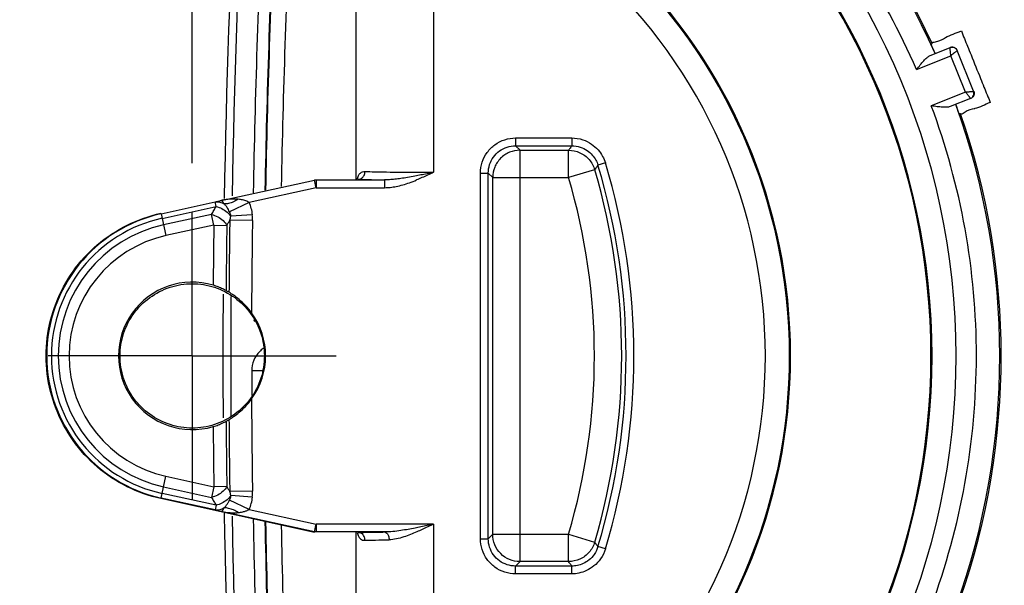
# Model space of a CAD drawing. Header units: inches. Extents: x 0 to 34, y 0 to 22.
# Tile 17 of 73: x 13.4 to 14.7, y 3.8 to 4.5. Entities that reach past the tile are written whole.
import ezdxf

# ---------------------------------------------------------------- set-up
doc = ezdxf.new("R2010")
doc.units = ezdxf.units.IN
doc.header["$LTSCALE"] = 1.87
doc.header["$MEASUREMENT"] = 0
doc.linetypes.add('CENTER', pattern=[0.6, 0.375, -0.075, 0.075, -0.075])
doc.layers.get('0').update_dxf_attribs({"linetype": 'CONTINUOUS'})
doc.layers.add('DEFAULT_1', color=7, linetype='CENTER')
doc.layers.add('DIMENSIONS', color=7, linetype='CONTINUOUS')
doc.styles.get("Standard").update_dxf_attribs({"font": 'txt', "width": 0.8})
doc.dimstyles.new('DIMSTYLE_1', dxfattribs={"dimtxt": 0.125, "dimasz": 0.18, "dimexe": 0.18, "dimexo": 0.0625, "dimgap": 0.09, "dimtad": 0, "dimtih": 1, "dimtoh": 1, "dimdec": 3, "dimzin": 4, "dimdsep": 46, "dimtxsty": 'STANDARD', "dimblk": '_FILLED', "dimblk1": '_FILLED', "dimblk2": '_FILLED', "dimcen": 0.09, "dimadec": 0, "dimazin": 0, "dimtp": 0.001, "dimtm": 0.001, "dimtfac": 1, "dimtdec": 3, "dimtofl": 0, "dimtmove": 0, "dimatfit": 3, "dimldrblk": '_FILLED', "dimfxl": 1, "dimtolj": 1, "dimtzin": 4, "dimarcsym": 0})

# ---------------------------------------------------------------- blocks, each defined once
blk = doc.blocks.new('_FILLED')
at = {"color": 0, "linetype": 'BYBLOCK'}
blk.add_solid([(0, 0), (-1, 0.1736), (-1, -0.1736)], dxfattribs=at)
blk = doc.blocks.new('*D8')
at = {"layer": 'DIMENSIONS', "color": 2, "linetype": 'CONTINUOUS'}
for p, q in [((13.6517, 4.3177), (13.6517, 7.3207)), ((20.187, 4.2632), (20.187, 7.3207)), ((13.6517, 7.1957), (16.2943, 7.1957)), ((20.187, 7.1957), (17.5443, 7.1957))]:
    blk.add_line(p, q, dxfattribs=at)
at = {"layer": 'DIMENSIONS', "color": 2, "linetype": 'CONTINUOUS', "xscale": 0.18, "yscale": 0.18, "zscale": 0.18, "rotation": 180}
blk.add_blockref('_FILLED', (13.6517, 7.1957), dxfattribs=at)
at = {"layer": 'DIMENSIONS', "color": 2, "linetype": 'CONTINUOUS', "xscale": 0.18, "yscale": 0.18, "zscale": 0.18}
blk.add_blockref('_FILLED', (20.187, 7.1957), dxfattribs=at)
at = {"layer": 'DIMENSIONS', "color": 2, "linetype": 'CONTINUOUS', "width": 0.8}
for s, p in [('6.535', (16.3568, 7.1332)), ('[', (16.9818, 7.1332)), ('166', (17.0818, 7.1332)), (']', (17.3818, 7.1332))]:
    blk.add_text(s, height=0.125, dxfattribs=at).set_placement(p)
blk = doc.blocks.new('*D13')
at = {"layer": 'DIMENSIONS', "color": 2, "linetype": 'CONTINUOUS'}
for p, q in [((13.8785, 6.0973), (12.522, 6.0973)), ((12.647, 6.0973), (12.647, 5.2563)), ((12.647, 4.0707), (12.647, 5.0063)), ((13.4047, 4.0707), (12.522, 4.0707))]:
    blk.add_line(p, q, dxfattribs=at)
at = {"layer": 'DIMENSIONS', "color": 2, "linetype": 'CONTINUOUS', "xscale": 0.18, "yscale": 0.18, "zscale": 0.18}
for p, rotation in [((12.647, 6.0973), 90), ((12.647, 4.0707), 270)]:
    blk.add_blockref('_FILLED', p, dxfattribs=dict(at, rotation=rotation))
at = {"layer": 'DIMENSIONS', "color": 2, "linetype": 'CONTINUOUS', "width": 0.8}
for s, p in [('[', (12.6095, 5.0688)), (']', (13.2095, 5.0688)), ('2.027', (11.9845, 5.0688)), ('51.48', (12.7095, 5.0688))]:
    blk.add_text(s, height=0.125, dxfattribs=at).set_placement(p)

msp = doc.modelspace()

# ---------------------------------------------------------------- linework, layer by layer
at = {"color": 7, "linetype": 'CONTINUOUS'}
for p, q in [((13.8617, 4.2969), (13.8617, 4.7193)), ((13.9611, 4.6954), (13.9611, 4.306)), ((14.6, 4.4712), (14.5988, 4.4699)), ((14.5802, 4.4377), (14.624, 4.4554)), ((14.5968, 4.4552), (14.6231, 4.4658)), ((14.6428, 4.4089), (14.624, 4.4554)), ((14.6532, 4.4099), (14.6322, 4.462)), ((14.6428, 4.4089), (14.599, 4.3912)), ((14.6493, 4.4008), (14.6231, 4.3902)), ((14.6365, 4.3809), (14.6347, 4.381)), ((14.0661, 4.35), (14.0661, 4.34)), ((14.0661, 4.35), (14.1382, 4.35)), ((14.1382, 4.35), (14.1382, 4.34)), ((14.0661, 4.34), (14.0718, 4.3343)), ((14.0661, 4.34), (14.1382, 4.34)), ((14.0718, 3.807), (14.0718, 4.3343)), ((14.0718, 4.3343), (14.134, 4.3343)), ((14.134, 4.2993), (14.134, 4.3343)), ((14.1813, 4.318), (14.1717, 4.3151)), ((14.0211, 3.8363), (14.0211, 4.305)), ((14.0211, 4.305), (14.0311, 4.305)), ((14.0311, 3.8363), (14.0311, 4.305)), ((14.0311, 4.305), (14.0368, 4.2993)), ((14.1675, 4.3093), (14.134, 4.2993)), ((13.6888, 4.2699), (13.8085, 4.2961)), ((13.8107, 4.2863), (13.8085, 4.2961)), ((13.8107, 4.2963), (13.8107, 4.2863)), ((13.8107, 4.2963), (13.8983, 4.2963)), ((13.8983, 4.2963), (13.8983, 4.2863)), ((14.0368, 3.842), (14.0368, 4.2993)), ((14.0368, 4.2993), (14.1343, 4.2993)), ((13.8107, 4.2863), (13.7245, 4.2675)), ((13.8107, 4.2863), (13.8983, 4.2863)), ((13.6118, 4.2528), (13.681, 4.268)), ((13.6823, 4.2621), (13.681, 4.268)), ((13.7245, 4.2675), (13.6995, 4.2554)), ((13.6131, 4.247), (13.6823, 4.2621)), ((13.6118, 4.2528), (13.6179, 4.2248)), ((13.6764, 4.252), (13.6149, 4.2385)), ((13.6794, 4.2383), (13.6764, 4.252)), ((13.7289, 4.2442), (13.6998, 4.2446)), ((13.7287, 4.2516), (13.7011, 4.2496)), ((13.6794, 4.2383), (13.6179, 4.2248)), ((13.6794, 4.2383), (13.6961, 4.238)), ((13.7411, 4.0517), (13.7279, 4.0516)), ((13.6118, 3.8885), (13.6179, 3.9165)), ((13.6179, 3.9165), (13.6794, 3.903)), ((13.6149, 3.9028), (13.6764, 3.8893)), ((13.6794, 3.903), (13.6764, 3.8893)), ((13.6961, 3.9033), (13.6794, 3.903)), ((13.8085, 3.8445), (13.6116, 3.8877)), ((13.681, 3.8733), (13.6118, 3.8885)), ((13.6823, 3.8792), (13.6131, 3.8943)), ((13.7289, 3.8971), (13.6998, 3.8967)), ((13.7287, 3.8897), (13.7011, 3.8917)), ((13.6823, 3.8792), (13.681, 3.8733)), ((13.7245, 3.8738), (13.6995, 3.8859)), ((13.8085, 3.8452), (13.6888, 3.8714)), ((13.7245, 3.8738), (13.8107, 3.855)), ((13.8085, 3.8452), (13.8107, 3.855)), ((13.8107, 3.855), (13.8107, 3.845)), ((13.9611, 3.855), (13.8107, 3.855)), ((13.9611, 3.855), (13.9611, 3.4459)), ((13.8983, 3.845), (13.8107, 3.845)), ((13.8617, 3.422), (13.8617, 3.8443)), ((14.0311, 3.8363), (14.0368, 3.842)), ((14.0368, 3.842), (14.1343, 3.842)), ((14.134, 3.807), (14.134, 3.842)), ((14.134, 3.842), (14.1675, 3.832)), ((14.0211, 3.8363), (14.0311, 3.8363)), ((14.1813, 3.8233), (14.1717, 3.8262)), ((14.0661, 3.8013), (14.0718, 3.807)), ((14.0661, 3.7913), (14.0661, 3.8013)), ((14.1382, 3.8013), (14.0661, 3.8013)), ((14.134, 3.807), (14.0718, 3.807)), ((14.1382, 3.7913), (14.1382, 3.8013)), ((14.1382, 3.7913), (14.0661, 3.7913))]:
    msp.add_line(p, q, dxfattribs=at)
for centre, radius, start, end in [((25.587, 4.0707), 11.896, 170.70677, 179.02821), ((25.587, 4.0707), 11.886, 170.70677, 179.01168), ((13.7386, 4.0707), 0.9482, 24.1382, 62.8618), ((13.7386, 4.0707), 0.95, 24.9405, 62.0595), ((13.7148, 4.0707), 0.9161, 311.7553, 48.2447), ((13.7148, 4.0707), 0.8851, 312.2835, 47.7165), ((13.7148, 4.0707), 0.8838, 313.144, 46.856), ((25.587, 4.0707), 11.859, 177.18332, 178.98989), ((25.587, 4.0707), 11.844, 177.18331, 178.97273), ((25.587, 4.0707), 11.8432, 177.18732, 178.97174), ((25.587, 4.0707), 11.8232, 177.18731, 178.94855), ((13.7148, 4.0707), 0.7025, 312.9929, 47.1225), ((13.7148, 4.0707), 0.7038, 313.9493, 46.0507), ((13.7148, 4.0707), 0.6715, 312.395, 47.605), ((13.7386, 4.0707), 0.9483, 24.1309, 24.8955), ((13.7386, 4.0707), 0.9482, 340.1382, 19.8618), ((13.7386, 4.0707), 0.9483, 19.1045, 19.8691), ((13.7386, 4.0707), 0.95, 340.9405, 19.0595), ((13.362, 4.0707), 0.8558, 343.2017, 16.7983), ((13.362, 4.0707), 0.8402, 343.5011, 16.4989), ((13.362, 4.0707), 0.8458, 343.2018, 16.7982), ((13.362, 4.0707), 0.8052, 343.5071, 16.4928), ((13.6853, 4.2484), 0.0436, 4.1943, 25.8819), ((13.6853, 4.2484), 0.0159, 4.1914, 25.8819), ((13.6517, 4.0707), 0.1865, 102.35, 257.65), ((13.6517, 4.0707), 0.1805, 102.35, 257.65), ((25.6259, 4.0707), 11.9274, 179.16437, 179.60799), ((25.6259, 4.0707), 11.8983, 179.16437, 179.73464), ((13.6517, 4.0707), 0.1718, 102.35, 257.65), ((25.6259, 4.0707), 11.9477, 179.1961, 179.56557), ((25.6259, 4.0707), 11.9311, 179.1961, 179.59796), ((13.6517, 4.0707), 0.1578, 102.35, 257.65), ((13.6517, 4.0707), 0.0945, 73.4585, 286.5415), ((25.587, 4.0707), 11.896, 179.61812, 180.38188), ((25.587, 4.0707), 11.886, 179.63242, 180.36939), ((13.6517, 4.0707), 0.094, 324.0996, 35.9004), ((25.587, 4.0707), 11.859, 180.09187, 180.24465), ((25.6259, 4.0707), 11.8983, 180.26536, 180.83563), ((25.6259, 4.0707), 11.9274, 180.39201, 180.83563), ((25.6259, 4.0707), 11.9477, 180.43443, 180.8039), ((25.6259, 4.0707), 11.9311, 180.40204, 180.8039), ((13.6853, 3.8929), 0.0159, 334.1181, 355.8086), ((13.6853, 3.8929), 0.0436, 334.1181, 355.8057), ((25.587, 4.0707), 11.896, 180.97179, 189.29323), ((25.587, 4.0707), 11.886, 180.98942, 189.29323), ((25.587, 4.0707), 11.859, 181.01014, 182.81668), ((25.587, 4.0707), 11.844, 181.02729, 182.81669), ((25.587, 4.0707), 11.8432, 181.0282, 182.81268), ((25.587, 4.0707), 11.8232, 181.05121, 182.81269)]:
    msp.add_arc(centre, radius, start, end, dxfattribs=at)
for points, knots in [([(14.5802, 4.4377), (14.559, 4.4863), (14.508, 4.5801), (14.4083, 4.7056), (14.2881, 4.812), (14.1969, 4.8681), (14.1492, 4.8919)], [0, 0, 0, 0, 0.248886, 0.499441, 0.749708, 1, 1, 1, 1]), ([(14.5802, 4.4377), (14.5817, 4.4397), (14.5847, 4.4435), (14.5889, 4.4487), (14.5928, 4.4527), (14.5955, 4.4547), (14.5968, 4.4552)], [0, 0, 0, 0, 0.311344, 0.589627, 0.821338, 1, 1, 1, 1]), ([(14.6322, 4.462), (14.6317, 4.4631), (14.6302, 4.4651), (14.6267, 4.4666), (14.6242, 4.4663), (14.6231, 4.4658)], [0, 0, 0, 0, 0.333326, 0.666665, 1, 1, 1, 1]), ([(14.624, 4.4554), (14.6239, 4.4565), (14.6237, 4.4584), (14.6235, 4.4611), (14.6233, 4.4631), (14.6232, 4.4646), (14.6231, 4.4653), (14.6231, 4.4656)], [0, 0, 0, 0, 0.310895, 0.5759, 0.781527, 0.921784, 1, 1, 1, 1]), ([(14.6232, 4.4661), (14.6243, 4.4665), (14.6268, 4.4668), (14.6303, 4.4654), (14.6318, 4.4633), (14.6323, 4.4622)], [0, 0, 0, 0, 0.333331, 0.666669, 1, 1, 1, 1]), ([(14.6322, 4.462), (14.6321, 4.4619), (14.6318, 4.4617), (14.6312, 4.4612), (14.6301, 4.4603), (14.6284, 4.459), (14.6272, 4.458), (14.6265, 4.4574)], [0, 0, 0, 0, 0.034919, 0.144406, 0.340861, 0.628865, 1, 1, 1, 1]), ([(14.6428, 4.4089), (14.6436, 4.409), (14.6452, 4.4091), (14.6474, 4.4093), (14.6492, 4.4095), (14.6506, 4.4096), (14.6517, 4.4097), (14.6525, 4.4098), (14.6529, 4.4099), (14.6531, 4.4099)], [0, 0, 0, 0, 0.242004, 0.45523, 0.632997, 0.774197, 0.880686, 0.955258, 1, 1, 1, 1]), ([(14.6493, 4.4008), (14.6493, 4.4008), (14.6492, 4.401), (14.6489, 4.4013), (14.6484, 4.4019), (14.6477, 4.4028), (14.6468, 4.4039), (14.6457, 4.4054), (14.6448, 4.4064), (14.6444, 4.407)], [0, 0, 0, 0, 0.020417, 0.078243, 0.174601, 0.312212, 0.494694, 0.724437, 1, 1, 1, 1]), ([(14.6493, 4.4008), (14.6505, 4.4012), (14.6525, 4.4028), (14.654, 4.4062), (14.6537, 4.4088), (14.6532, 4.4099)], [0, 0, 0, 0, 0.333316, 0.666658, 1, 1, 1, 1]), ([(14.6534, 4.4098), (14.6539, 4.4087), (14.6542, 4.4061), (14.6527, 4.4027), (14.6507, 4.4011), (14.6496, 4.4007)], [0, 0, 0, 0, 0.333331, 0.666669, 1, 1, 1, 1]), ([(14.6231, 4.3902), (14.6218, 4.3896), (14.6184, 4.3892), (14.6128, 4.3894), (14.6062, 4.3901), (14.6015, 4.3908), (14.599, 4.3912)], [0, 0, 0, 0, 0.178662, 0.410373, 0.688656, 1, 1, 1, 1]), ([(14.599, 3.7501), (14.6179, 3.8009), (14.6469, 3.9066), (14.6617, 4.0702), (14.6471, 4.2342), (14.618, 4.3401), (14.599, 4.3912)], [0, 0, 0, 0, 0.248834, 0.499419, 0.749697, 1, 1, 1, 1]), ([(14.6547, 4.3876), (14.6545, 4.3875), (14.6503, 4.3864), (14.6466, 4.3862), (14.6411, 4.3824)], [0, 0, 0, 0, 0.044667, 1, 1, 1, 1]), ([(14.0211, 4.305), (14.0211, 4.3097), (14.0226, 4.3192), (14.0291, 4.3319), (14.0393, 4.342), (14.052, 4.3485), (14.0614, 4.35), (14.0661, 4.35)], [0, 0, 0, 0, 0.20057, 0.400737, 0.600487, 0.799898, 1, 1, 1, 1]), ([(14.1382, 4.35), (14.1429, 4.35), (14.1519, 4.3486), (14.1634, 4.3429), (14.172, 4.3353), (14.1779, 4.3269), (14.1804, 4.3209), (14.1813, 4.318)], [0, 0, 0, 0, 0.245897, 0.46583, 0.662659, 0.839868, 1, 1, 1, 1]), ([(14.0311, 4.305), (14.0311, 4.3086), (14.0323, 4.316), (14.0374, 4.3259), (14.0452, 4.3338), (14.0551, 4.3388), (14.0625, 4.34), (14.0661, 4.34)], [0, 0, 0, 0, 0.200364, 0.400217, 0.600099, 0.799889, 1, 1, 1, 1]), ([(14.0718, 4.3343), (14.0672, 4.3343), (14.058, 4.3325), (14.0463, 4.3246), (14.0386, 4.313), (14.0368, 4.3038), (14.0368, 4.2993)], [0, 0, 0, 0, 0.251096, 0.502425, 0.75369, 1, 1, 1, 1]), ([(14.1382, 4.34), (14.1377, 4.3394), (14.1368, 4.3381), (14.1354, 4.3362), (14.1344, 4.3349), (14.134, 4.3343)], [0, 0, 0, 0, 0.332718, 0.666063, 1, 1, 1, 1]), ([(14.134, 4.3343), (14.1389, 4.3343), (14.149, 4.3321), (14.1612, 4.323), (14.1661, 4.314), (14.1675, 4.3093)], [0, 0, 0, 0, 0.333329, 0.666671, 1, 1, 1, 1]), ([(14.1382, 4.34), (14.1419, 4.34), (14.1488, 4.3389), (14.1578, 4.3345), (14.1645, 4.3286), (14.1691, 4.322), (14.171, 4.3174), (14.1717, 4.3151)], [0, 0, 0, 0, 0.246125, 0.465758, 0.662506, 0.839743, 1, 1, 1, 1]), ([(13.863, 4.297), (13.8634, 4.2987), (13.8644, 4.3016), (13.8661, 4.3042), (13.8672, 4.3051)], [0, 0, 0, 0, 0.552772, 1, 1, 1, 1]), ([(13.8643, 4.297), (13.8659, 4.297), (13.8691, 4.2981), (13.8723, 4.3019), (13.8731, 4.3053), (13.8731, 4.307)], [0, 0, 0, 0, 0.314654, 0.648775, 1, 1, 1, 1]), ([(13.8672, 4.3051), (13.868, 4.3058), (13.8699, 4.3069), (13.8721, 4.307), (13.8731, 4.307)], [0, 0, 0, 0, 0.51208, 1, 1, 1, 1]), ([(13.8731, 4.307), (13.8771, 4.3069), (13.8864, 4.3066), (13.9018, 4.3064), (13.92, 4.3062), (13.9401, 4.306), (13.954, 4.306), (13.9611, 4.306)], [0, 0, 0, 0, 0.137474, 0.315578, 0.525464, 0.757224, 1, 1, 1, 1]), ([(13.9611, 4.306), (13.9583, 4.3054), (13.9528, 4.3042), (13.9448, 4.3026), (13.9397, 4.3016), (13.9372, 4.3011)], [0, 0, 0, 0, 0.355667, 0.689206, 1, 1, 1, 1]), ([(13.9611, 4.306), (13.9585, 4.3048), (13.9536, 4.3025), (13.9463, 4.2992), (13.9416, 4.2971), (13.9392, 4.2962)], [0, 0, 0, 0, 0.352806, 0.685759, 1, 1, 1, 1]), ([(14.1717, 4.3151), (14.1712, 4.3144), (14.1703, 4.3132), (14.1689, 4.3112), (14.168, 4.3099), (14.1675, 4.3093)], [0, 0, 0, 0, 0.332643, 0.666014, 1, 1, 1, 1]), ([(13.8085, 4.2961), (13.8088, 4.2962), (13.8093, 4.2963), (13.81, 4.2963), (13.8104, 4.2963), (13.8107, 4.2963)], [0, 0, 0, 0, 0.333306, 0.666653, 1, 1, 1, 1]), ([(13.8643, 4.297), (13.8692, 4.2969), (13.8806, 4.2966), (13.8919, 4.2964), (13.8983, 4.2963)], [0, 0, 0, 0, 0.432529, 1, 1, 1, 1]), ([(13.9372, 4.3011), (13.9341, 4.3005), (13.928, 4.2994), (13.9194, 4.298), (13.9117, 4.2971), (13.9048, 4.2965), (13.9004, 4.2963), (13.8983, 4.2963)], [0, 0, 0, 0, 0.246105, 0.468759, 0.666467, 0.842263, 1, 1, 1, 1]), ([(13.8983, 4.2863), (13.9008, 4.2863), (13.9057, 4.2866), (13.9135, 4.2879), (13.9217, 4.2899), (13.9303, 4.2927), (13.9362, 4.2949), (13.9392, 4.2962)], [0, 0, 0, 0, 0.170926, 0.354015, 0.55246, 0.768373, 1, 1, 1, 1]), ([(13.681, 4.268), (13.6823, 4.2683), (13.6849, 4.2689), (13.6875, 4.2696), (13.6888, 4.2699)], [0, 0, 0, 0, 0.499961, 1, 1, 1, 1]), ([(13.681, 4.268), (13.6829, 4.2684), (13.6871, 4.2683), (13.6909, 4.2666), (13.6926, 4.2654)], [0, 0, 0, 0, 0.485611, 1, 1, 1, 1]), ([(13.7106, 4.2715), (13.7097, 4.2716), (13.7077, 4.2717), (13.7045, 4.2717), (13.701, 4.2716), (13.6972, 4.2713), (13.6931, 4.2707), (13.6902, 4.2702), (13.6888, 4.2699)], [0, 0, 0, 0, 0.130038, 0.274097, 0.433548, 0.607619, 0.796034, 1, 1, 1, 1]), ([(13.6926, 4.2654), (13.6924, 4.2658), (13.6919, 4.2665), (13.6913, 4.2676), (13.6906, 4.2685), (13.69, 4.2692), (13.6894, 4.2697), (13.689, 4.2699), (13.6888, 4.2699)], [0, 0, 0, 0, 0.2241, 0.433478, 0.621566, 0.780524, 0.905424, 1, 1, 1, 1]), ([(13.7106, 4.2715), (13.7087, 4.2702), (13.7047, 4.268), (13.6986, 4.2659), (13.6945, 4.2654), (13.6926, 4.2654)], [0, 0, 0, 0, 0.363486, 0.698224, 1, 1, 1, 1]), ([(13.7245, 4.2675), (13.7236, 4.268), (13.7218, 4.2689), (13.7191, 4.2699), (13.7163, 4.2706), (13.7135, 4.2712), (13.7116, 4.2714), (13.7106, 4.2715)], [0, 0, 0, 0, 0.20635, 0.412272, 0.607675, 0.798608, 1, 1, 1, 1]), ([(13.6116, 3.8877), (13.5966, 3.891), (13.5674, 3.9013), (13.5286, 3.927), (13.4973, 3.9613), (13.4753, 4.0023), (13.464, 4.0474), (13.464, 4.0939), (13.4753, 4.139), (13.4973, 4.18), (13.5286, 4.2143), (13.5674, 4.24), (13.5967, 4.2503), (13.6116, 4.2536)], [0, 0, 0, 0, 0.09087, 0.181793, 0.272734, 0.363644, 0.454565, 0.54548, 0.636401, 0.72731, 0.818255, 0.909173, 1, 1, 1, 1]), ([(13.6764, 4.252), (13.6774, 4.2537), (13.6793, 4.2571), (13.6813, 4.2604), (13.6823, 4.2621)], [0, 0, 0, 0, 0.499964, 1, 1, 1, 1]), ([(13.6823, 4.2621), (13.6848, 4.2615), (13.6898, 4.2597), (13.6962, 4.2554), (13.6998, 4.2516), (13.7011, 4.2496)], [0, 0, 0, 0, 0.33885, 0.686218, 1, 1, 1, 1]), ([(13.6995, 4.2554), (13.699, 4.2563), (13.6981, 4.2581), (13.6967, 4.2605), (13.6953, 4.2624), (13.694, 4.264), (13.6931, 4.2649), (13.6926, 4.2654)], [0, 0, 0, 0, 0.26188, 0.491459, 0.682215, 0.846847, 1, 1, 1, 1]), ([(13.6764, 4.252), (13.6791, 4.2513), (13.6845, 4.2494), (13.6913, 4.2445), (13.6949, 4.2403), (13.6961, 4.238)], [0, 0, 0, 0, 0.341483, 0.688362, 1, 1, 1, 1]), ([(13.6961, 4.238), (13.6967, 4.2391), (13.6979, 4.2413), (13.6992, 4.2435), (13.6998, 4.2446)], [0, 0, 0, 0, 0.500002, 1, 1, 1, 1]), ([(13.6998, 4.2446), (13.7001, 4.2454), (13.7005, 4.2471), (13.7009, 4.2488), (13.7011, 4.2496)], [0, 0, 0, 0, 0.510271, 1, 1, 1, 1]), ([(13.7289, 4.2442), (13.729, 4.2454), (13.7289, 4.2479), (13.7288, 4.2504), (13.7287, 4.2516)], [0, 0, 0, 0, 0.504176, 1, 1, 1, 1]), ([(13.5592, 4.0707), (13.5592, 4.0803), (13.5622, 4.0998), (13.5756, 4.1259), (13.5964, 4.1467), (13.6226, 4.1601), (13.6517, 4.1647), (13.6807, 4.1601), (13.7069, 4.1467), (13.7277, 4.1259), (13.7411, 4.0998), (13.7441, 4.0803), (13.7441, 4.0707)], [0, 0, 0, 0, 0.099668, 0.200623, 0.299361, 0.40032, 0.500003, 0.599683, 0.700643, 0.79938, 0.900333, 1, 1, 1, 1]), ([(13.6952, 4.1544), (13.6937, 4.1552), (13.6904, 4.1568), (13.6849, 4.1592), (13.6808, 4.1606), (13.6786, 4.1612)], [0, 0, 0, 0, 0.273466, 0.622181, 1, 1, 1, 1]), ([(13.6988, 4.1523), (13.6982, 4.1526), (13.697, 4.1533), (13.6958, 4.154), (13.6952, 4.1544)], [0, 0, 0, 0, 0.499825, 1, 1, 1, 1]), ([(13.7278, 4.1258), (13.7254, 4.1291), (13.7204, 4.1351), (13.7125, 4.1426), (13.7053, 4.1481), (13.7008, 4.1511), (13.6988, 4.1523)], [0, 0, 0, 0, 0.312959, 0.591633, 0.823851, 1, 1, 1, 1]), ([(13.7305, 4.1169), (13.7305, 4.1167), (13.7308, 4.116), (13.7311, 4.1154), (13.7313, 4.1149)], [0, 0, 0, 0, 0.292514, 1, 1, 1, 1]), ([(13.7424, 4.08), (13.7409, 4.0789), (13.736, 4.0747), (13.7324, 4.0693), (13.7306, 4.0651)], [0, 0, 0, 0, 0.286878, 1, 1, 1, 1]), ([(13.7441, 4.0707), (13.7441, 4.061), (13.7411, 4.0416), (13.7277, 4.0154), (13.7069, 3.9946), (13.6807, 3.9812), (13.6517, 3.9766), (13.6226, 3.9812), (13.5964, 3.9946), (13.5756, 4.0154), (13.5622, 4.0416), (13.5592, 4.061), (13.5592, 4.0707)], [0, 0, 0, 0, 0.099667, 0.20062, 0.299357, 0.400317, 0.499997, 0.59968, 0.700639, 0.799377, 0.900332, 1, 1, 1, 1]), ([(13.6988, 3.989), (13.7008, 3.9903), (13.7053, 3.9932), (13.7125, 3.9987), (13.7204, 4.0062), (13.7254, 4.0122), (13.7278, 4.0155)], [0, 0, 0, 0, 0.176149, 0.408368, 0.687042, 1, 1, 1, 1]), ([(13.6952, 3.9869), (13.6958, 3.9873), (13.697, 3.988), (13.6982, 3.9887), (13.6988, 3.989)], [0, 0, 0, 0, 0.500174, 1, 1, 1, 1]), ([(13.6786, 3.9801), (13.6808, 3.9807), (13.6849, 3.9821), (13.6904, 3.9845), (13.6937, 3.9861), (13.6952, 3.9869)], [0, 0, 0, 0, 0.377819, 0.726534, 1, 1, 1, 1]), ([(13.6961, 3.9033), (13.6949, 3.901), (13.6913, 3.8968), (13.6845, 3.8919), (13.6791, 3.89), (13.6764, 3.8893)], [0, 0, 0, 0, 0.311638, 0.658517, 1, 1, 1, 1]), ([(13.6961, 3.9033), (13.6967, 3.9022), (13.6979, 3.9), (13.6992, 3.8978), (13.6998, 3.8967)], [0, 0, 0, 0, 0.500002, 1, 1, 1, 1]), ([(13.6764, 3.8893), (13.6774, 3.8876), (13.6793, 3.8842), (13.6813, 3.8809), (13.6823, 3.8792)], [0, 0, 0, 0, 0.499965, 1, 1, 1, 1]), ([(13.7011, 3.8917), (13.6998, 3.8897), (13.6962, 3.8859), (13.6898, 3.8816), (13.6848, 3.8798), (13.6823, 3.8792)], [0, 0, 0, 0, 0.313781, 0.661149, 1, 1, 1, 1]), ([(13.7011, 3.8917), (13.7009, 3.8925), (13.7005, 3.8942), (13.7001, 3.8959), (13.6998, 3.8967)], [0, 0, 0, 0, 0.489884, 1, 1, 1, 1]), ([(13.7287, 3.8897), (13.7288, 3.8909), (13.7289, 3.8934), (13.729, 3.8959), (13.7289, 3.8971)], [0, 0, 0, 0, 0.496003, 1, 1, 1, 1]), ([(13.6926, 3.876), (13.6909, 3.8748), (13.6871, 3.873), (13.6829, 3.8729), (13.681, 3.8733)], [0, 0, 0, 0, 0.512744, 1, 1, 1, 1]), ([(13.6888, 3.8714), (13.6892, 3.8714), (13.6901, 3.8721), (13.6913, 3.8737), (13.6921, 3.8751), (13.6926, 3.8759)], [0, 0, 0, 0, 0.197141, 0.530186, 1, 1, 1, 1]), ([(13.6926, 3.876), (13.6931, 3.8764), (13.694, 3.8773), (13.6952, 3.8788), (13.6963, 3.8804), (13.6973, 3.8819), (13.6982, 3.8833), (13.6989, 3.8847), (13.6993, 3.8855), (13.6995, 3.8859)], [0, 0, 0, 0, 0.158963, 0.319802, 0.476711, 0.624191, 0.760867, 0.886334, 1, 1, 1, 1]), ([(13.7106, 3.8698), (13.7087, 3.8711), (13.7047, 3.8733), (13.6986, 3.8754), (13.6945, 3.8759), (13.6926, 3.8759)], [0, 0, 0, 0, 0.363467, 0.698207, 1, 1, 1, 1]), ([(13.681, 3.8733), (13.6823, 3.873), (13.6849, 3.8724), (13.6875, 3.8717), (13.6888, 3.8714)], [0, 0, 0, 0, 0.499955, 1, 1, 1, 1]), ([(13.6888, 3.8714), (13.6914, 3.8709), (13.6965, 3.87), (13.7038, 3.8695), (13.7084, 3.8696), (13.7106, 3.8698)], [0, 0, 0, 0, 0.367313, 0.699938, 1, 1, 1, 1]), ([(13.7106, 3.8698), (13.7116, 3.8699), (13.7136, 3.8701), (13.7162, 3.8707), (13.7185, 3.8713), (13.7204, 3.8719), (13.722, 3.8726), (13.7233, 3.8732), (13.7241, 3.8736), (13.7245, 3.8738)], [0, 0, 0, 0, 0.210758, 0.396022, 0.557631, 0.695558, 0.813315, 0.91408, 1, 1, 1, 1]), ([(13.9373, 3.85), (13.9344, 3.8494), (13.9283, 3.8483), (13.9187, 3.8467), (13.9087, 3.8454), (13.9018, 3.845), (13.8983, 3.845)], [0, 0, 0, 0, 0.227674, 0.473584, 0.73829, 1, 1, 1, 1]), ([(13.9611, 3.855), (13.9583, 3.8544), (13.9529, 3.8532), (13.9449, 3.8515), (13.9398, 3.8505), (13.9373, 3.85)], [0, 0, 0, 0, 0.351248, 0.686235, 1, 1, 1, 1]), ([(13.9611, 3.855), (13.9586, 3.8538), (13.9536, 3.8515), (13.9464, 3.8481), (13.9417, 3.8461), (13.9395, 3.8451)], [0, 0, 0, 0, 0.352375, 0.687596, 1, 1, 1, 1]), ([(13.8107, 3.845), (13.8104, 3.845), (13.81, 3.845), (13.8093, 3.8451), (13.8088, 3.8451), (13.8085, 3.8452)], [0, 0, 0, 0, 0.333306, 0.666653, 1, 1, 1, 1]), ([(13.863, 3.8443), (13.8634, 3.8426), (13.8644, 3.8397), (13.8661, 3.8371), (13.8672, 3.8362)], [0, 0, 0, 0, 0.552102, 1, 1, 1, 1]), ([(13.8643, 3.8443), (13.8692, 3.8445), (13.8806, 3.8447), (13.8919, 3.8449), (13.8983, 3.845)], [0, 0, 0, 0, 0.432416, 1, 1, 1, 1]), ([(13.8731, 3.8343), (13.8731, 3.836), (13.8723, 3.8394), (13.8691, 3.8432), (13.8659, 3.8443), (13.8643, 3.8443)], [0, 0, 0, 0, 0.351225, 0.685346, 1, 1, 1, 1]), ([(13.8983, 3.845), (13.8994, 3.8449), (13.9017, 3.8435), (13.9036, 3.8397), (13.904, 3.8366), (13.904, 3.835)], [0, 0, 0, 0, 0.25449, 0.594299, 1, 1, 1, 1]), ([(13.9395, 3.8451), (13.9368, 3.8439), (13.9313, 3.8417), (13.9226, 3.8385), (13.9135, 3.8359), (13.9072, 3.835), (13.904, 3.835)], [0, 0, 0, 0, 0.233691, 0.482809, 0.745917, 1, 1, 1, 1]), ([(14.0718, 3.807), (14.0672, 3.807), (14.058, 3.8088), (14.0464, 3.8166), (14.0386, 3.8282), (14.0368, 3.8374), (14.0368, 3.842)], [0, 0, 0, 0, 0.24999, 0.5, 0.75001, 1, 1, 1, 1]), ([(13.8672, 3.8362), (13.868, 3.8355), (13.8699, 3.8345), (13.8721, 3.8343), (13.8731, 3.8343)], [0, 0, 0, 0, 0.511946, 1, 1, 1, 1]), ([(13.8731, 3.8343), (13.8776, 3.8345), (13.8879, 3.8347), (13.8982, 3.8349), (13.904, 3.835)], [0, 0, 0, 0, 0.432463, 1, 1, 1, 1]), ([(14.0661, 3.7913), (14.0614, 3.7913), (14.052, 3.7928), (14.0392, 3.7993), (14.0291, 3.8095), (14.0226, 3.8222), (14.0211, 3.8316), (14.0211, 3.8363)], [0, 0, 0, 0, 0.20057, 0.400737, 0.600487, 0.799898, 1, 1, 1, 1]), ([(14.0661, 3.8013), (14.0625, 3.8013), (14.0551, 3.8025), (14.0452, 3.8075), (14.0373, 3.8154), (14.0323, 3.8253), (14.0311, 3.8327), (14.0311, 3.8363)], [0, 0, 0, 0, 0.200364, 0.400217, 0.600099, 0.799889, 1, 1, 1, 1]), ([(14.1675, 3.832), (14.1661, 3.8273), (14.1612, 3.8183), (14.149, 3.8092), (14.1389, 3.807), (14.134, 3.807)], [0, 0, 0, 0, 0.333329, 0.666671, 1, 1, 1, 1]), ([(14.1717, 3.8262), (14.1706, 3.8227), (14.1676, 3.8163), (14.1608, 3.809), (14.1532, 3.8043), (14.1456, 3.8018), (14.1406, 3.8013), (14.1382, 3.8013)], [0, 0, 0, 0, 0.24614, 0.465774, 0.662491, 0.839725, 1, 1, 1, 1]), ([(14.1717, 3.8262), (14.1712, 3.8269), (14.1703, 3.8282), (14.1689, 3.8301), (14.168, 3.8314), (14.1675, 3.832)], [0, 0, 0, 0, 0.332653, 0.666018, 1, 1, 1, 1]), ([(14.1813, 3.8233), (14.1799, 3.8188), (14.176, 3.8106), (14.1672, 3.8013), (14.1575, 3.7952), (14.1477, 3.792), (14.1413, 3.7913), (14.1382, 3.7913)], [0, 0, 0, 0, 0.245836, 0.465777, 0.662623, 0.839853, 1, 1, 1, 1]), ([(14.1382, 3.8013), (14.1377, 3.802), (14.1368, 3.8032), (14.1354, 3.8051), (14.1344, 3.8064), (14.134, 3.807)], [0, 0, 0, 0, 0.332669, 0.666039, 1, 1, 1, 1])]:
    msp.add_open_spline(points, degree=3, knots=knots, dxfattribs=at)
for points in [[(14.6173, 4.4788), (14.6229, 4.482), (14.6307, 4.4844), (14.6375, 4.4872)], [(14.6375, 4.4872), (14.6401, 4.4806), (14.6428, 4.4741), (14.6454, 4.4675)], [(14.6, 4.4712), (14.5993, 4.4727), (14.6021, 4.4729), (14.6044, 4.4733)], [(14.6044, 4.4733), (14.611, 4.4744), (14.6137, 4.4767), (14.6173, 4.4788)], [(14.6231, 4.4656), (14.6231, 4.4657), (14.6231, 4.4658), (14.6231, 4.4658)], [(14.6265, 4.4574), (14.6257, 4.4568), (14.6248, 4.4561), (14.624, 4.4554)], [(14.6454, 4.4675), (14.6469, 4.4638), (14.6484, 4.4601), (14.6499, 4.4565)], [(14.6499, 4.4565), (14.654, 4.4464), (14.6581, 4.4363), (14.6621, 4.4261)], [(14.6621, 4.4261), (14.6636, 4.4225), (14.6651, 4.4189), (14.6665, 4.4153)], [(14.6444, 4.407), (14.6439, 4.4076), (14.6433, 4.4083), (14.6428, 4.4089)], [(14.6531, 4.4099), (14.6531, 4.4099), (14.6532, 4.4099), (14.6532, 4.4099)], [(14.6665, 4.4153), (14.6692, 4.4087), (14.6719, 4.4021), (14.6745, 4.3955)], [(14.6745, 4.3955), (14.668, 4.3928), (14.6608, 4.3893), (14.6547, 4.3876)], [(14.6411, 4.3824), (14.6392, 4.3811), (14.6371, 4.3794), (14.6365, 4.3809)], [(13.7306, 4.0651), (13.7288, 4.0608), (13.7279, 4.0562), (13.7279, 4.0516)]]:
    msp.add_open_spline(points, degree=3, dxfattribs=at)
at = {"layer": 'DEFAULT_1', "color": 7, "linetype": 'CENTER'}
for q in [(13.6517, 4.2552), (13.4672, 4.0707), (13.6517, 3.8862), (13.8362, 4.0707)]:
    msp.add_line((13.6517, 4.0707), q, dxfattribs=at)

# ---------------------------------------------------------------- dimensions: what is measured, and where the dimension line sits
at = {"layer": 'DIMENSIONS', "color": 2, "linetype": 'CONTINUOUS'}
for base, p1, p2, angle, picture, middle in [((13.6517, 7.1957), (20.187, 4.2632), (13.6517, 4.3177), 180, '*D8', (16.9193, 7.1957)), ((12.647, 6.0973), (13.4047, 4.0707), (13.8785, 6.0973), 90, '*D13', (12.647, 5.1313))]:
    dim = msp.add_linear_dim(base=base, p1=p1, p2=p2, angle=angle, dimstyle='DIMSTYLE_1', dxfattribs=at)
    dim.commit()
    dim.dimension.update_dxf_attribs({"geometry": picture, "text_midpoint": middle, "dimtype": 160})

doc.saveas('drawing.dxf')
